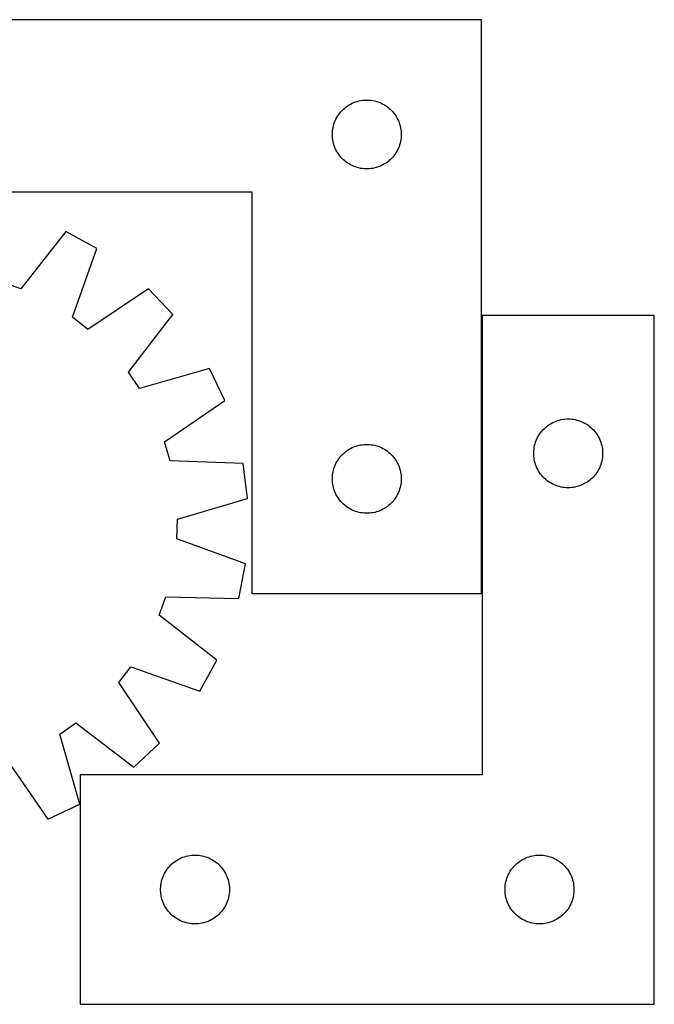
# Model space of a CAD drawing. Header units: millimetres. Extents: x 8 to 1493, y 7 to 467.
# Tile 5 of 5: x 1217 to 1493, y 37 to 466. Entities that reach past the tile are written whole.
import ezdxf

# ---------------------------------------------------------------- set-up
doc = ezdxf.new("R2010")
doc.units = ezdxf.units.MM
doc.layers.add('COMMON', color=5, linetype='CONTINUOUS', true_color=0x0000ff)
doc.layers.add('CUT', color=7, linetype='CONTINUOUS', true_color=0x000000)

msp = doc.modelspace()

# ---------------------------------------------------------------- linework, layer by layer
at = {"layer": 'COMMON'}
msp.add_line((1418.342342, 336.850893), (1418.342342, 215.755195), dxfattribs=at)
at = {"layer": 'CUT'}
for p, q in [((1418.242342, 465.755195), (1118.242342, 465.755195)), ((1418.242342, 215.755195), (1418.242342, 465.755195)), ((1360.52045, 428.614914), (1361.192691, 428.995377)), ((1361.192691, 428.995377), (1361.883626, 429.340729)), ((1361.883626, 429.340729), (1362.591423, 429.650054)), ((1362.591423, 429.650054), (1363.314206, 429.922533)), ((1363.314206, 429.922533), (1364.050057, 430.157443)), ((1364.050057, 430.157443), (1364.797026, 430.35416)), ((1364.797026, 430.35416), (1365.55313, 430.512164)), ((1365.55313, 430.512164), (1366.316366, 430.631035)), ((1366.316366, 430.631035), (1367.08471, 430.710458)), ((1367.08471, 430.710458), (1367.856123, 430.750222)), ((1367.856123, 430.750222), (1368.62856, 430.750222)), ((1368.62856, 430.750222), (1369.399974, 430.710458)), ((1369.399974, 430.710458), (1370.168317, 430.631035)), ((1370.168317, 430.631035), (1370.931553, 430.512164)), ((1370.931553, 430.512164), (1371.687658, 430.35416)), ((1371.687658, 430.35416), (1372.434626, 430.157443)), ((1372.434626, 430.157443), (1373.170477, 429.922533)), ((1373.170477, 429.922533), (1373.89326, 429.650054)), ((1373.89326, 429.650054), (1374.601058, 429.340729)), ((1374.601058, 429.340729), (1375.291993, 428.995377)), ((1375.291993, 428.995377), (1375.964234, 428.614914)), ((1356.016917, 424.446511), (1356.480545, 425.064337)), ((1356.480545, 425.064337), (1356.975363, 425.657476)), ((1356.975363, 425.657476), (1357.500059, 426.224357)), ((1357.500059, 426.224357), (1358.053242, 426.763475)), ((1358.053242, 426.763475), (1358.633444, 427.273401)), ((1358.633444, 427.273401), (1359.239127, 427.752783)), ((1359.239127, 427.752783), (1359.868686, 428.20035)), ((1359.868686, 428.20035), (1360.52045, 428.614914)), ((1375.964234, 428.614914), (1376.615998, 428.20035)), ((1376.615998, 428.20035), (1377.245556, 427.752783)), ((1377.245556, 427.752783), (1377.851239, 427.273401)), ((1377.851239, 427.273401), (1378.431442, 426.763475)), ((1378.431442, 426.763475), (1378.984625, 426.224357)), ((1378.984625, 426.224357), (1379.509321, 425.657476)), ((1379.509321, 425.657476), (1380.004139, 425.064337)), ((1380.004139, 425.064337), (1380.467767, 424.446511)), ((1353.952811, 420.316917), (1354.206589, 421.046476)), ((1354.206589, 421.046476), (1354.497588, 421.762003)), ((1354.497588, 421.762003), (1354.825035, 422.461602)), ((1354.825035, 422.461602), (1355.188063, 423.143416)), ((1355.188063, 423.143416), (1355.585708, 423.805638)), ((1355.585708, 423.805638), (1356.016917, 424.446511)), ((1380.467767, 424.446511), (1380.898975, 423.805638)), ((1380.898975, 423.805638), (1381.29662, 423.143416)), ((1381.29662, 423.143416), (1381.659648, 422.461602)), ((1381.659648, 422.461602), (1381.987095, 421.762003)), ((1381.987095, 421.762003), (1382.278094, 421.046476)), ((1382.278094, 421.046476), (1382.531872, 420.316917)), ((1353.242342, 415.755195), (1353.26223, 416.527376)), ((1353.26223, 416.527376), (1353.321844, 417.29751)), ((1353.321844, 417.29751), (1353.421023, 418.063553)), ((1353.421023, 418.063553), (1353.559506, 418.823476)), ((1353.559506, 418.823476), (1353.736926, 419.575261)), ((1353.736926, 419.575261), (1353.952811, 420.316917)), ((1382.531872, 420.316917), (1382.747758, 419.575261)), ((1382.747758, 419.575261), (1382.925177, 418.823476)), ((1382.925177, 418.823476), (1383.06366, 418.063553)), ((1383.06366, 418.063553), (1383.16284, 417.29751)), ((1383.16284, 417.29751), (1383.222453, 416.527376)), ((1383.222453, 416.527376), (1383.242342, 415.755195)), ((1353.26223, 414.983013), (1353.242342, 415.755195)), ((1353.321844, 414.21288), (1353.26223, 414.983013)), ((1353.421023, 413.446836), (1353.321844, 414.21288)), ((1353.559506, 412.686914), (1353.421023, 413.446836)), ((1353.736926, 411.935128), (1353.559506, 412.686914)), ((1353.952811, 411.193472), (1353.736926, 411.935128)), ((1382.747758, 411.935128), (1382.531872, 411.193472)), ((1382.925177, 412.686914), (1382.747758, 411.935128)), ((1383.06366, 413.446836), (1382.925177, 412.686914)), ((1383.16284, 414.21288), (1383.06366, 413.446836)), ((1383.222453, 414.983013), (1383.16284, 414.21288)), ((1383.242342, 415.755195), (1383.222453, 414.983013)), ((1354.206589, 410.463913), (1353.952811, 411.193472)), ((1354.497588, 409.748386), (1354.206589, 410.463913)), ((1354.825035, 409.048788), (1354.497588, 409.748386)), ((1355.188063, 408.366974), (1354.825035, 409.048788)), ((1355.585708, 407.704752), (1355.188063, 408.366974)), ((1356.016917, 407.063878), (1355.585708, 407.704752)), ((1380.898975, 407.704752), (1380.467767, 407.063878)), ((1381.29662, 408.366974), (1380.898975, 407.704752)), ((1381.659648, 409.048788), (1381.29662, 408.366974)), ((1381.987095, 409.748386), (1381.659648, 409.048788)), ((1382.278094, 410.463913), (1381.987095, 409.748386)), ((1382.531872, 411.193472), (1382.278094, 410.463913)), ((1356.480545, 406.446052), (1356.016917, 407.063878)), ((1356.975363, 405.852913), (1356.480545, 406.446052)), ((1357.500059, 405.286032), (1356.975363, 405.852913)), ((1358.053242, 404.746914), (1357.500059, 405.286032)), ((1358.633444, 404.236988), (1358.053242, 404.746914)), ((1359.239127, 403.757606), (1358.633444, 404.236988)), ((1359.868686, 403.310039), (1359.239127, 403.757606)), ((1360.52045, 402.895475), (1359.868686, 403.310039)), ((1376.615998, 403.310039), (1375.964234, 402.895475)), ((1377.245556, 403.757606), (1376.615998, 403.310039)), ((1377.851239, 404.236988), (1377.245556, 403.757606)), ((1378.431442, 404.746914), (1377.851239, 404.236988)), ((1378.984625, 405.286032), (1378.431442, 404.746914)), ((1379.509321, 405.852913), (1378.984625, 405.286032)), ((1380.004139, 406.446052), (1379.509321, 405.852913)), ((1380.467767, 407.063878), (1380.004139, 406.446052)), ((1361.192691, 402.515013), (1360.52045, 402.895475)), ((1361.883626, 402.169661), (1361.192691, 402.515013)), ((1362.591423, 401.860335), (1361.883626, 402.169661)), ((1363.314206, 401.587856), (1362.591423, 401.860335)), ((1364.050057, 401.352947), (1363.314206, 401.587856)), ((1364.797026, 401.156229), (1364.050057, 401.352947)), ((1365.55313, 400.998225), (1364.797026, 401.156229)), ((1366.316366, 400.879355), (1365.55313, 400.998225)), ((1367.08471, 400.799932), (1366.316366, 400.879355)), ((1367.856123, 400.760168), (1367.08471, 400.799932)), ((1368.62856, 400.760168), (1367.856123, 400.760168)), ((1369.399974, 400.799932), (1368.62856, 400.760168)), ((1370.168317, 400.879355), (1369.399974, 400.799932)), ((1370.931553, 400.998225), (1370.168317, 400.879355)), ((1371.687658, 401.156229), (1370.931553, 400.998225)), ((1372.434626, 401.352947), (1371.687658, 401.156229)), ((1373.170477, 401.587856), (1372.434626, 401.352947)), ((1373.89326, 401.860335), (1373.170477, 401.587856)), ((1374.601058, 402.169661), (1373.89326, 401.860335)), ((1375.291993, 402.515013), (1374.601058, 402.169661)), ((1375.964234, 402.895475), (1375.291993, 402.515013)), ((1118.242342, 390.755195), (1318.242342, 390.755195)), ((1318.242342, 390.755195), (1318.242342, 215.755195)), ((1237.133435, 373.460676), (1217.54847, 348.452599)), ((1250.622797, 366.060158), (1237.133435, 373.460676)), ((1240.054193, 336.105536), (1250.622797, 366.060158)), ((1217.54847, 348.452599), (1209.478503, 351.350013)), ((1273.188166, 348.588182), (1246.833837, 330.856175)), ((1283.730426, 337.38143), (1273.188166, 348.588182)), ((1246.833837, 330.856175), (1240.054193, 336.105536)), ((1264.422599, 312.15877), (1283.730426, 337.38143)), ((1493.442343, 336.850893), (1418.442343, 336.850893)), ((1418.442343, 336.850893), (1418.442343, 136.850893)), ((1493.442343, 36.850893), (1493.442343, 336.850893)), ((1299.79223, 313.791511), (1269.248282, 305.071305)), ((1306.355438, 299.875519), (1299.79223, 313.791511)), ((1269.248282, 305.071305), (1264.422599, 312.15877)), ((1280.198373, 281.85379), (1306.355438, 299.875519)), ((1452.874062, 291.533728), (1453.633984, 291.672212)), ((1453.633984, 291.672212), (1454.400028, 291.771391)), ((1454.400028, 291.771391), (1455.170161, 291.831004)), ((1455.170161, 291.831004), (1455.942343, 291.850893)), ((1455.942343, 291.850893), (1456.714524, 291.831004)), ((1456.714524, 291.831004), (1457.484658, 291.771391)), ((1457.484658, 291.771391), (1458.250701, 291.672212)), ((1458.250701, 291.672212), (1459.010624, 291.533728)), ((1444.934062, 287.039993), (1445.47318, 287.593176)), ((1445.47318, 287.593176), (1446.040061, 288.117872)), ((1446.040061, 288.117872), (1446.6332, 288.61269)), ((1446.6332, 288.61269), (1447.251026, 289.076318)), ((1447.251026, 289.076318), (1447.8919, 289.507526)), ((1447.8919, 289.507526), (1448.554122, 289.905172)), ((1448.554122, 289.905172), (1449.235936, 290.268199)), ((1449.235936, 290.268199), (1449.935534, 290.595647)), ((1449.935534, 290.595647), (1450.651061, 290.886645)), ((1450.651061, 290.886645), (1451.38062, 291.140424)), ((1451.38062, 291.140424), (1452.122276, 291.356309)), ((1452.122276, 291.356309), (1452.874062, 291.533728)), ((1459.010624, 291.533728), (1459.762409, 291.356309)), ((1459.762409, 291.356309), (1460.504065, 291.140424)), ((1460.504065, 291.140424), (1461.233624, 290.886645)), ((1461.233624, 290.886645), (1461.949151, 290.595647)), ((1461.949151, 290.595647), (1462.64875, 290.268199)), ((1462.64875, 290.268199), (1463.330564, 289.905172)), ((1463.330564, 289.905172), (1463.992786, 289.507526)), ((1463.992786, 289.507526), (1464.633659, 289.076318)), ((1464.633659, 289.076318), (1465.251485, 288.61269)), ((1465.251485, 288.61269), (1465.844624, 288.117872)), ((1465.844624, 288.117872), (1466.411505, 287.593176)), ((1466.411505, 287.593176), (1466.950623, 287.039993)), ((1442.047483, 282.501812), (1442.356809, 283.209609)), ((1442.356809, 283.209609), (1442.702161, 283.900544)), ((1442.702161, 283.900544), (1443.082623, 284.572785)), ((1443.082623, 284.572785), (1443.497187, 285.224549)), ((1443.497187, 285.224549), (1443.944754, 285.854107)), ((1443.944754, 285.854107), (1444.424136, 286.459791)), ((1444.424136, 286.459791), (1444.934062, 287.039993)), ((1466.950623, 287.039993), (1467.460549, 286.459791)), ((1467.460549, 286.459791), (1467.939931, 285.854107)), ((1467.939931, 285.854107), (1468.387498, 285.224549)), ((1468.387498, 285.224549), (1468.802062, 284.572785)), ((1468.802062, 284.572785), (1469.182525, 283.900544)), ((1469.182525, 283.900544), (1469.527877, 283.209609)), ((1469.527877, 283.209609), (1469.837202, 282.501812)), ((1282.597723, 273.621993), (1280.198373, 281.85379)), ((1360.52045, 278.614914), (1361.192691, 278.995377)), ((1361.192691, 278.995377), (1361.883626, 279.340729)), ((1361.883626, 279.340729), (1362.591423, 279.650054)), ((1362.591423, 279.650054), (1363.314206, 279.922533)), ((1363.314206, 279.922533), (1364.050057, 280.157443)), ((1364.050057, 280.157443), (1364.797026, 280.35416)), ((1364.797026, 280.35416), (1365.55313, 280.512164)), ((1365.55313, 280.512164), (1366.316366, 280.631035)), ((1366.316366, 280.631035), (1367.08471, 280.710458)), ((1367.08471, 280.710458), (1367.856123, 280.750222)), ((1367.856123, 280.750222), (1368.62856, 280.750222)), ((1368.62856, 280.750222), (1369.399974, 280.710458)), ((1369.399974, 280.710458), (1370.168317, 280.631035)), ((1370.168317, 280.631035), (1370.931553, 280.512164)), ((1370.931553, 280.512164), (1371.687658, 280.35416)), ((1371.687658, 280.35416), (1372.434626, 280.157443)), ((1372.434626, 280.157443), (1373.170477, 279.922533)), ((1373.170477, 279.922533), (1373.89326, 279.650054)), ((1373.89326, 279.650054), (1374.601058, 279.340729)), ((1374.601058, 279.340729), (1375.291993, 278.995377)), ((1375.291993, 278.995377), (1375.964234, 278.614914)), ((1441.066503, 278.776868), (1441.185373, 279.540104)), ((1441.185373, 279.540104), (1441.343377, 280.296209)), ((1441.343377, 280.296209), (1441.540095, 281.043178)), ((1441.540095, 281.043178), (1441.775004, 281.779029)), ((1441.775004, 281.779029), (1442.047483, 282.501812)), ((1469.837202, 282.501812), (1470.109681, 281.779029)), ((1470.109681, 281.779029), (1470.344591, 281.043178)), ((1470.344591, 281.043178), (1470.541308, 280.296209)), ((1470.541308, 280.296209), (1470.699312, 279.540104)), ((1470.699312, 279.540104), (1470.818183, 278.776868)), ((1356.016917, 274.446511), (1356.480545, 275.064337)), ((1356.480545, 275.064337), (1356.975363, 275.657476)), ((1356.975363, 275.657476), (1357.500059, 276.224357)), ((1357.500059, 276.224357), (1358.053242, 276.763475)), ((1358.053242, 276.763475), (1358.633444, 277.273401)), ((1358.633444, 277.273401), (1359.239127, 277.752783)), ((1359.239127, 277.752783), (1359.868686, 278.20035)), ((1359.868686, 278.20035), (1360.52045, 278.614914)), ((1375.964234, 278.614914), (1376.615998, 278.20035)), ((1376.615998, 278.20035), (1377.245556, 277.752783)), ((1377.245556, 277.752783), (1377.851239, 277.273401)), ((1377.851239, 277.273401), (1378.431442, 276.763475)), ((1378.431442, 276.763475), (1378.984625, 276.224357)), ((1378.984625, 276.224357), (1379.509321, 275.657476)), ((1379.509321, 275.657476), (1380.004139, 275.064337)), ((1380.004139, 275.064337), (1380.467767, 274.446511)), ((1440.947316, 277.237112), (1440.98708, 278.008525)), ((1440.947316, 276.464674), (1440.947316, 277.237112)), ((1440.98708, 275.693261), (1440.947316, 276.464674)), ((1440.98708, 278.008525), (1441.066503, 278.776868)), ((1441.066503, 274.924918), (1440.98708, 275.693261)), ((1441.185373, 274.161682), (1441.066503, 274.924918)), ((1470.818183, 274.924918), (1470.699312, 274.161682)), ((1470.818183, 278.776868), (1470.897606, 278.008525)), ((1470.897606, 275.693261), (1470.818183, 274.924918)), ((1470.897606, 278.008525), (1470.93737, 277.237112)), ((1470.93737, 276.464674), (1470.897606, 275.693261)), ((1470.93737, 277.237112), (1470.93737, 276.464674)), ((1314.341436, 272.476802), (1282.597723, 273.621993)), ((1316.283139, 257.213764), (1314.341436, 272.476802)), ((1353.736926, 269.575261), (1353.952811, 270.316917)), ((1353.952811, 270.316917), (1354.206589, 271.046476)), ((1354.206589, 271.046476), (1354.497588, 271.762003)), ((1354.497588, 271.762003), (1354.825035, 272.461602)), ((1354.825035, 272.461602), (1355.188063, 273.143416)), ((1355.188063, 273.143416), (1355.585708, 273.805638)), ((1355.585708, 273.805638), (1356.016917, 274.446511)), ((1380.467767, 274.446511), (1380.898975, 273.805638)), ((1380.898975, 273.805638), (1381.29662, 273.143416)), ((1381.29662, 273.143416), (1381.659648, 272.461602)), ((1381.659648, 272.461602), (1381.987095, 271.762003)), ((1381.987095, 271.762003), (1382.278094, 271.046476)), ((1382.278094, 271.046476), (1382.531872, 270.316917)), ((1382.531872, 270.316917), (1382.747758, 269.575261)), ((1441.343377, 273.405577), (1441.185373, 274.161682)), ((1441.540095, 272.658609), (1441.343377, 273.405577)), ((1441.775004, 271.922757), (1441.540095, 272.658609)), ((1442.047483, 271.199975), (1441.775004, 271.922757)), ((1442.356809, 270.492177), (1442.047483, 271.199975)), ((1442.702161, 269.801242), (1442.356809, 270.492177)), ((1469.527877, 270.492177), (1469.182525, 269.801242)), ((1469.837202, 271.199975), (1469.527877, 270.492177)), ((1470.109681, 271.922757), (1469.837202, 271.199975)), ((1470.344591, 272.658609), (1470.109681, 271.922757)), ((1470.541308, 273.405577), (1470.344591, 272.658609)), ((1470.699312, 274.161682), (1470.541308, 273.405577)), ((1353.242342, 265.755195), (1353.26223, 266.527376)), ((1353.26223, 266.527376), (1353.321844, 267.29751)), ((1353.321844, 267.29751), (1353.421023, 268.063553)), ((1353.421023, 268.063553), (1353.559506, 268.823476)), ((1353.559506, 268.823476), (1353.736926, 269.575261)), ((1382.747758, 269.575261), (1382.925177, 268.823476)), ((1382.925177, 268.823476), (1383.06366, 268.063553)), ((1383.06366, 268.063553), (1383.16284, 267.29751)), ((1383.16284, 267.29751), (1383.222453, 266.527376)), ((1383.222453, 266.527376), (1383.242342, 265.755195)), ((1443.082623, 269.129001), (1442.702161, 269.801242)), ((1443.497187, 268.477237), (1443.082623, 269.129001)), ((1443.944754, 267.847679), (1443.497187, 268.477237)), ((1444.424136, 267.241995), (1443.944754, 267.847679)), ((1444.934062, 266.661793), (1444.424136, 267.241995)), ((1445.47318, 266.10861), (1444.934062, 266.661793)), ((1446.040061, 265.583914), (1445.47318, 266.10861)), ((1466.411505, 266.10861), (1465.844624, 265.583914)), ((1466.950623, 266.661793), (1466.411505, 266.10861)), ((1467.460549, 267.241995), (1466.950623, 266.661793)), ((1467.939931, 267.847679), (1467.460549, 267.241995)), ((1468.387498, 268.477237), (1467.939931, 267.847679)), ((1468.802062, 269.129001), (1468.387498, 268.477237)), ((1469.182525, 269.801242), (1468.802062, 269.129001)), ((1353.26223, 264.983013), (1353.242342, 265.755195)), ((1353.321844, 264.21288), (1353.26223, 264.983013)), ((1353.421023, 263.446836), (1353.321844, 264.21288)), ((1353.559506, 262.686914), (1353.421023, 263.446836)), ((1353.736926, 261.935128), (1353.559506, 262.686914)), ((1353.952811, 261.193472), (1353.736926, 261.935128)), ((1382.747758, 261.935128), (1382.531872, 261.193472)), ((1382.925177, 262.686914), (1382.747758, 261.935128)), ((1383.06366, 263.446836), (1382.925177, 262.686914)), ((1383.16284, 264.21288), (1383.06366, 263.446836)), ((1383.222453, 264.983013), (1383.16284, 264.21288)), ((1383.242342, 265.755195), (1383.222453, 264.983013)), ((1446.6332, 265.089096), (1446.040061, 265.583914)), ((1447.251026, 264.625468), (1446.6332, 265.089096)), ((1447.8919, 264.19426), (1447.251026, 264.625468)), ((1448.554122, 263.796614), (1447.8919, 264.19426)), ((1449.235936, 263.433587), (1448.554122, 263.796614)), ((1449.935534, 263.10614), (1449.235936, 263.433587)), ((1450.651061, 262.815141), (1449.935534, 263.10614)), ((1451.38062, 262.561362), (1450.651061, 262.815141)), ((1452.122276, 262.345477), (1451.38062, 262.561362)), ((1452.874062, 262.168058), (1452.122276, 262.345477)), ((1453.633984, 262.029575), (1452.874062, 262.168058)), ((1454.400028, 261.930395), (1453.633984, 262.029575)), ((1455.170161, 261.870782), (1454.400028, 261.930395)), ((1455.942343, 261.850893), (1455.170161, 261.870782)), ((1456.714524, 261.870782), (1455.942343, 261.850893)), ((1457.484658, 261.930395), (1456.714524, 261.870782)), ((1458.250701, 262.029575), (1457.484658, 261.930395)), ((1459.010624, 262.168058), (1458.250701, 262.029575)), ((1459.762409, 262.345477), (1459.010624, 262.168058)), ((1460.504065, 262.561362), (1459.762409, 262.345477)), ((1461.233624, 262.815141), (1460.504065, 262.561362)), ((1461.949151, 263.10614), (1461.233624, 262.815141)), ((1462.64875, 263.433587), (1461.949151, 263.10614)), ((1463.330564, 263.796614), (1462.64875, 263.433587)), ((1463.992786, 264.19426), (1463.330564, 263.796614)), ((1464.633659, 264.625468), (1463.992786, 264.19426)), ((1465.251485, 265.089096), (1464.633659, 264.625468)), ((1465.844624, 265.583914), (1465.251485, 265.089096)), ((1354.206589, 260.463913), (1353.952811, 261.193472)), ((1354.497588, 259.748386), (1354.206589, 260.463913)), ((1354.825035, 259.048788), (1354.497588, 259.748386)), ((1355.188063, 258.366974), (1354.825035, 259.048788)), ((1355.585708, 257.704752), (1355.188063, 258.366974)), ((1356.016917, 257.063878), (1355.585708, 257.704752)), ((1380.898975, 257.704752), (1380.467767, 257.063878)), ((1381.29662, 258.366974), (1380.898975, 257.704752)), ((1381.659648, 259.048788), (1381.29662, 258.366974)), ((1381.987095, 259.748386), (1381.659648, 259.048788)), ((1382.278094, 260.463913), (1381.987095, 259.748386)), ((1382.531872, 261.193472), (1382.278094, 260.463913)), ((1285.837272, 248.157059), (1316.283139, 257.213764)), ((1356.480545, 256.446052), (1356.016917, 257.063878)), ((1356.975363, 255.852913), (1356.480545, 256.446052)), ((1357.500059, 255.286032), (1356.975363, 255.852913)), ((1358.053242, 254.746914), (1357.500059, 255.286032)), ((1358.633444, 254.236988), (1358.053242, 254.746914)), ((1359.239127, 253.757606), (1358.633444, 254.236988)), ((1359.868686, 253.310039), (1359.239127, 253.757606)), ((1360.52045, 252.895475), (1359.868686, 253.310039)), ((1376.615998, 253.310039), (1375.964234, 252.895475)), ((1377.245556, 253.757606), (1376.615998, 253.310039)), ((1377.851239, 254.236988), (1377.245556, 253.757606)), ((1378.431442, 254.746914), (1377.851239, 254.236988)), ((1378.984625, 255.286032), (1378.431442, 254.746914)), ((1379.509321, 255.852913), (1378.984625, 255.286032)), ((1380.004139, 256.446052), (1379.509321, 255.852913)), ((1380.467767, 257.063878), (1380.004139, 256.446052)), ((1361.192691, 252.515013), (1360.52045, 252.895475)), ((1361.883626, 252.169661), (1361.192691, 252.515013)), ((1362.591423, 251.860335), (1361.883626, 252.169661)), ((1363.314206, 251.587856), (1362.591423, 251.860335)), ((1364.050057, 251.352947), (1363.314206, 251.587856)), ((1364.797026, 251.156229), (1364.050057, 251.352947)), ((1365.55313, 250.998225), (1364.797026, 251.156229)), ((1366.316366, 250.879355), (1365.55313, 250.998225)), ((1367.08471, 250.799932), (1366.316366, 250.879355)), ((1367.856123, 250.760168), (1367.08471, 250.799932)), ((1368.62856, 250.760168), (1367.856123, 250.760168)), ((1369.399974, 250.799932), (1368.62856, 250.760168)), ((1370.168317, 250.879355), (1369.399974, 250.799932)), ((1370.931553, 250.998225), (1370.168317, 250.879355)), ((1371.687658, 251.156229), (1370.931553, 250.998225)), ((1372.434626, 251.352947), (1371.687658, 251.156229)), ((1373.170477, 251.587856), (1372.434626, 251.352947)), ((1373.89326, 251.860335), (1373.170477, 251.587856)), ((1374.601058, 252.169661), (1373.89326, 251.860335)), ((1375.291993, 252.515013), (1374.601058, 252.169661)), ((1375.964234, 252.895475), (1375.291993, 252.515013)), ((1285.575424, 239.586715), (1285.837272, 248.157059)), ((1315.411605, 228.688227), (1285.575424, 239.586715)), ((1312.541737, 213.572196), (1315.411605, 228.688227)), ((1318.242342, 215.755195), (1418.242342, 215.755195)), ((1277.889907, 206.297082), (1280.787321, 214.367048)), ((1280.787321, 214.367048), (1312.541737, 213.572196)), ((1302.897983, 186.712117), (1277.889907, 206.297082)), ((1295.497466, 173.222755), (1302.897983, 186.712117)), ((1260.293483, 177.011715), (1265.542844, 183.791359)), ((1265.542844, 183.791359), (1295.497466, 173.222755)), ((1278.02549, 150.657386), (1260.293483, 177.011715)), ((1234.508613, 154.59727), (1241.596078, 159.422953)), ((1241.596078, 159.422953), (1266.818738, 140.115126)), ((1243.228819, 124.053322), (1234.508613, 154.59727)), ((1266.818738, 140.115126), (1278.02549, 150.657386)), ((1211.291098, 143.647179), (1229.312827, 117.490113)), ((1418.442343, 136.850893), (1243.442343, 136.850893)), ((1243.442343, 136.850893), (1243.442343, 36.850893)), ((1229.312827, 117.490113), (1243.228819, 124.053322)), ((1284.1332, 98.61269), (1284.751026, 99.076318)), ((1284.751026, 99.076318), (1285.3919, 99.507526)), ((1285.3919, 99.507526), (1286.054122, 99.905172)), ((1286.054122, 99.905172), (1286.735936, 100.268199)), ((1286.735936, 100.268199), (1287.435534, 100.595647)), ((1287.435534, 100.595647), (1288.151061, 100.886645)), ((1288.151061, 100.886645), (1288.88062, 101.140424)), ((1288.88062, 101.140424), (1289.622276, 101.356309)), ((1289.622276, 101.356309), (1290.374062, 101.533728)), ((1290.374062, 101.533728), (1291.133984, 101.672212)), ((1291.133984, 101.672212), (1291.900028, 101.771391)), ((1291.900028, 101.771391), (1292.670161, 101.831004)), ((1292.670161, 101.831004), (1293.442343, 101.850893)), ((1293.442343, 101.850893), (1294.214524, 101.831004)), ((1294.214524, 101.831004), (1294.984658, 101.771391)), ((1294.984658, 101.771391), (1295.750701, 101.672212)), ((1295.750701, 101.672212), (1296.510624, 101.533728)), ((1296.510624, 101.533728), (1297.262409, 101.356309)), ((1297.262409, 101.356309), (1298.004065, 101.140424)), ((1298.004065, 101.140424), (1298.733624, 100.886645)), ((1298.733624, 100.886645), (1299.449151, 100.595647)), ((1299.449151, 100.595647), (1300.14875, 100.268199)), ((1300.14875, 100.268199), (1300.830564, 99.905172)), ((1300.830564, 99.905172), (1301.492786, 99.507526)), ((1301.492786, 99.507526), (1302.133659, 99.076318)), ((1302.133659, 99.076318), (1302.751485, 98.61269)), ((1434.1332, 98.61269), (1434.751026, 99.076318)), ((1434.751026, 99.076318), (1435.3919, 99.507526)), ((1435.3919, 99.507526), (1436.054122, 99.905172)), ((1436.054122, 99.905172), (1436.735936, 100.268199)), ((1436.735936, 100.268199), (1437.435534, 100.595647)), ((1437.435534, 100.595647), (1438.151061, 100.886645)), ((1438.151061, 100.886645), (1438.88062, 101.140424)), ((1438.88062, 101.140424), (1439.622276, 101.356309)), ((1439.622276, 101.356309), (1440.374062, 101.533728)), ((1440.374062, 101.533728), (1441.133984, 101.672212)), ((1441.133984, 101.672212), (1441.900028, 101.771391)), ((1441.900028, 101.771391), (1442.670161, 101.831004)), ((1442.670161, 101.831004), (1443.442343, 101.850893)), ((1443.442343, 101.850893), (1444.214524, 101.831004)), ((1444.214524, 101.831004), (1444.984658, 101.771391)), ((1444.984658, 101.771391), (1445.750701, 101.672212)), ((1445.750701, 101.672212), (1446.510624, 101.533728)), ((1446.510624, 101.533728), (1447.262409, 101.356309)), ((1447.262409, 101.356309), (1448.004065, 101.140424)), ((1448.004065, 101.140424), (1448.733624, 100.886645)), ((1448.733624, 100.886645), (1449.449151, 100.595647)), ((1449.449151, 100.595647), (1450.14875, 100.268199)), ((1450.14875, 100.268199), (1450.830564, 99.905172)), ((1450.830564, 99.905172), (1451.492786, 99.507526)), ((1451.492786, 99.507526), (1452.133659, 99.076318)), ((1452.133659, 99.076318), (1452.751485, 98.61269)), ((1280.202161, 93.900544), (1280.582623, 94.572785)), ((1280.582623, 94.572785), (1280.997187, 95.224549)), ((1280.997187, 95.224549), (1281.444754, 95.854107)), ((1281.444754, 95.854107), (1281.924136, 96.459791)), ((1281.924136, 96.459791), (1282.434062, 97.039993)), ((1282.434062, 97.039993), (1282.97318, 97.593176)), ((1282.97318, 97.593176), (1283.540061, 98.117872)), ((1283.540061, 98.117872), (1284.1332, 98.61269)), ((1302.751485, 98.61269), (1303.344624, 98.117872)), ((1303.344624, 98.117872), (1303.911505, 97.593176)), ((1303.911505, 97.593176), (1304.450623, 97.039993)), ((1304.450623, 97.039993), (1304.960549, 96.459791)), ((1304.960549, 96.459791), (1305.439931, 95.854107)), ((1305.439931, 95.854107), (1305.887498, 95.224549)), ((1305.887498, 95.224549), (1306.302062, 94.572785)), ((1306.302062, 94.572785), (1306.682525, 93.900544)), ((1430.202161, 93.900544), (1430.582623, 94.572785)), ((1430.582623, 94.572785), (1430.997187, 95.224549)), ((1430.997187, 95.224549), (1431.444754, 95.854107)), ((1431.444754, 95.854107), (1431.924136, 96.459791)), ((1431.924136, 96.459791), (1432.434062, 97.039993)), ((1432.434062, 97.039993), (1432.97318, 97.593176)), ((1432.97318, 97.593176), (1433.540061, 98.117872)), ((1433.540061, 98.117872), (1434.1332, 98.61269)), ((1452.751485, 98.61269), (1453.344624, 98.117872)), ((1453.344624, 98.117872), (1453.911505, 97.593176)), ((1453.911505, 97.593176), (1454.450623, 97.039993)), ((1454.450623, 97.039993), (1454.960549, 96.459791)), ((1454.960549, 96.459791), (1455.439931, 95.854107)), ((1455.439931, 95.854107), (1455.887498, 95.224549)), ((1455.887498, 95.224549), (1456.302062, 94.572785)), ((1456.302062, 94.572785), (1456.682525, 93.900544)), ((1278.685373, 89.540104), (1278.843377, 90.296209)), ((1278.843377, 90.296209), (1279.040095, 91.043178)), ((1279.040095, 91.043178), (1279.275004, 91.779029)), ((1279.275004, 91.779029), (1279.547483, 92.501812)), ((1279.547483, 92.501812), (1279.856809, 93.209609)), ((1279.856809, 93.209609), (1280.202161, 93.900544)), ((1306.682525, 93.900544), (1307.027877, 93.209609)), ((1307.027877, 93.209609), (1307.337202, 92.501812)), ((1307.337202, 92.501812), (1307.609681, 91.779029)), ((1307.609681, 91.779029), (1307.844591, 91.043178)), ((1307.844591, 91.043178), (1308.041308, 90.296209)), ((1308.041308, 90.296209), (1308.199312, 89.540104)), ((1428.685373, 89.540104), (1428.843377, 90.296209)), ((1428.843377, 90.296209), (1429.040095, 91.043178)), ((1429.040095, 91.043178), (1429.275004, 91.779029)), ((1429.275004, 91.779029), (1429.547483, 92.501812)), ((1429.547483, 92.501812), (1429.856809, 93.209609)), ((1429.856809, 93.209609), (1430.202161, 93.900544)), ((1456.682525, 93.900544), (1457.027877, 93.209609)), ((1457.027877, 93.209609), (1457.337202, 92.501812)), ((1457.337202, 92.501812), (1457.609681, 91.779029)), ((1457.609681, 91.779029), (1457.844591, 91.043178)), ((1457.844591, 91.043178), (1458.041308, 90.296209)), ((1458.041308, 90.296209), (1458.199312, 89.540104)), ((1278.447316, 87.237112), (1278.48708, 88.008525)), ((1278.447316, 86.464674), (1278.447316, 87.237112)), ((1278.48708, 85.693261), (1278.447316, 86.464674)), ((1278.48708, 88.008525), (1278.566503, 88.776868)), ((1278.566503, 88.776868), (1278.685373, 89.540104)), ((1308.199312, 89.540104), (1308.318183, 88.776868)), ((1308.318183, 88.776868), (1308.397606, 88.008525)), ((1308.397606, 88.008525), (1308.43737, 87.237112)), ((1308.43737, 86.464674), (1308.397606, 85.693261)), ((1308.43737, 87.237112), (1308.43737, 86.464674)), ((1428.447316, 87.237112), (1428.48708, 88.008525)), ((1428.447316, 86.464674), (1428.447316, 87.237112)), ((1428.48708, 85.693261), (1428.447316, 86.464674)), ((1428.48708, 88.008525), (1428.566503, 88.776868)), ((1428.566503, 88.776868), (1428.685373, 89.540104)), ((1458.199312, 89.540104), (1458.318183, 88.776868)), ((1458.318183, 88.776868), (1458.397606, 88.008525)), ((1458.397606, 88.008525), (1458.43737, 87.237112)), ((1458.43737, 86.464674), (1458.397606, 85.693261)), ((1458.43737, 87.237112), (1458.43737, 86.464674)), ((1278.566503, 84.924918), (1278.48708, 85.693261)), ((1278.685373, 84.161682), (1278.566503, 84.924918)), ((1278.843377, 83.405577), (1278.685373, 84.161682)), ((1279.040095, 82.658609), (1278.843377, 83.405577)), ((1279.275004, 81.922757), (1279.040095, 82.658609)), ((1279.547483, 81.199975), (1279.275004, 81.922757)), ((1307.609681, 81.922757), (1307.337202, 81.199975)), ((1307.844591, 82.658609), (1307.609681, 81.922757)), ((1308.041308, 83.405577), (1307.844591, 82.658609)), ((1308.199312, 84.161682), (1308.041308, 83.405577)), ((1308.318183, 84.924918), (1308.199312, 84.161682)), ((1308.397606, 85.693261), (1308.318183, 84.924918)), ((1428.566503, 84.924918), (1428.48708, 85.693261)), ((1428.685373, 84.161682), (1428.566503, 84.924918)), ((1428.843377, 83.405577), (1428.685373, 84.161682)), ((1429.040095, 82.658609), (1428.843377, 83.405577)), ((1429.275004, 81.922757), (1429.040095, 82.658609)), ((1429.547483, 81.199975), (1429.275004, 81.922757)), ((1457.609681, 81.922757), (1457.337202, 81.199975)), ((1457.844591, 82.658609), (1457.609681, 81.922757)), ((1458.041308, 83.405577), (1457.844591, 82.658609)), ((1458.199312, 84.161682), (1458.041308, 83.405577)), ((1458.318183, 84.924918), (1458.199312, 84.161682)), ((1458.397606, 85.693261), (1458.318183, 84.924918)), ((1279.856809, 80.492177), (1279.547483, 81.199975)), ((1280.202161, 79.801242), (1279.856809, 80.492177)), ((1280.582623, 79.129001), (1280.202161, 79.801242)), ((1280.997187, 78.477237), (1280.582623, 79.129001)), ((1281.444754, 77.847679), (1280.997187, 78.477237)), ((1281.924136, 77.241995), (1281.444754, 77.847679)), ((1282.434062, 76.661793), (1281.924136, 77.241995)), ((1304.960549, 77.241995), (1304.450623, 76.661793)), ((1305.439931, 77.847679), (1304.960549, 77.241995)), ((1305.887498, 78.477237), (1305.439931, 77.847679)), ((1306.302062, 79.129001), (1305.887498, 78.477237)), ((1306.682525, 79.801242), (1306.302062, 79.129001)), ((1307.027877, 80.492177), (1306.682525, 79.801242)), ((1307.337202, 81.199975), (1307.027877, 80.492177)), ((1429.856809, 80.492177), (1429.547483, 81.199975)), ((1430.202161, 79.801242), (1429.856809, 80.492177)), ((1430.582623, 79.129001), (1430.202161, 79.801242)), ((1430.997187, 78.477237), (1430.582623, 79.129001)), ((1431.444754, 77.847679), (1430.997187, 78.477237)), ((1431.924136, 77.241995), (1431.444754, 77.847679)), ((1432.434062, 76.661793), (1431.924136, 77.241995)), ((1454.960549, 77.241995), (1454.450623, 76.661793)), ((1455.439931, 77.847679), (1454.960549, 77.241995)), ((1455.887498, 78.477237), (1455.439931, 77.847679)), ((1456.302062, 79.129001), (1455.887498, 78.477237)), ((1456.682525, 79.801242), (1456.302062, 79.129001)), ((1457.027877, 80.492177), (1456.682525, 79.801242)), ((1457.337202, 81.199975), (1457.027877, 80.492177)), ((1282.97318, 76.10861), (1282.434062, 76.661793)), ((1283.540061, 75.583914), (1282.97318, 76.10861)), ((1284.1332, 75.089096), (1283.540061, 75.583914)), ((1284.751026, 74.625468), (1284.1332, 75.089096)), ((1285.3919, 74.19426), (1284.751026, 74.625468)), ((1286.054122, 73.796614), (1285.3919, 74.19426)), ((1286.735936, 73.433587), (1286.054122, 73.796614)), ((1287.435534, 73.10614), (1286.735936, 73.433587)), ((1288.151061, 72.815141), (1287.435534, 73.10614)), ((1299.449151, 73.10614), (1298.733624, 72.815141)), ((1300.14875, 73.433587), (1299.449151, 73.10614)), ((1300.830564, 73.796614), (1300.14875, 73.433587)), ((1301.492786, 74.19426), (1300.830564, 73.796614)), ((1302.133659, 74.625468), (1301.492786, 74.19426)), ((1302.751485, 75.089096), (1302.133659, 74.625468)), ((1303.344624, 75.583914), (1302.751485, 75.089096)), ((1303.911505, 76.10861), (1303.344624, 75.583914)), ((1304.450623, 76.661793), (1303.911505, 76.10861)), ((1432.97318, 76.10861), (1432.434062, 76.661793)), ((1433.540061, 75.583914), (1432.97318, 76.10861)), ((1434.1332, 75.089096), (1433.540061, 75.583914)), ((1434.751026, 74.625468), (1434.1332, 75.089096)), ((1435.3919, 74.19426), (1434.751026, 74.625468)), ((1436.054122, 73.796614), (1435.3919, 74.19426)), ((1436.735936, 73.433587), (1436.054122, 73.796614)), ((1437.435534, 73.10614), (1436.735936, 73.433587)), ((1438.151061, 72.815141), (1437.435534, 73.10614)), ((1449.449151, 73.10614), (1448.733624, 72.815141)), ((1450.14875, 73.433587), (1449.449151, 73.10614)), ((1450.830564, 73.796614), (1450.14875, 73.433587)), ((1451.492786, 74.19426), (1450.830564, 73.796614)), ((1452.133659, 74.625468), (1451.492786, 74.19426)), ((1452.751485, 75.089096), (1452.133659, 74.625468)), ((1453.344624, 75.583914), (1452.751485, 75.089096)), ((1453.911505, 76.10861), (1453.344624, 75.583914)), ((1454.450623, 76.661793), (1453.911505, 76.10861)), ((1288.88062, 72.561362), (1288.151061, 72.815141)), ((1289.622276, 72.345477), (1288.88062, 72.561362)), ((1290.374062, 72.168058), (1289.622276, 72.345477)), ((1291.133984, 72.029575), (1290.374062, 72.168058)), ((1291.900028, 71.930395), (1291.133984, 72.029575)), ((1292.670161, 71.870782), (1291.900028, 71.930395)), ((1293.442343, 71.850893), (1292.670161, 71.870782)), ((1294.214524, 71.870782), (1293.442343, 71.850893)), ((1294.984658, 71.930395), (1294.214524, 71.870782)), ((1295.750701, 72.029575), (1294.984658, 71.930395)), ((1296.510624, 72.168058), (1295.750701, 72.029575)), ((1297.262409, 72.345477), (1296.510624, 72.168058)), ((1298.004065, 72.561362), (1297.262409, 72.345477)), ((1298.733624, 72.815141), (1298.004065, 72.561362)), ((1438.88062, 72.561362), (1438.151061, 72.815141)), ((1439.622276, 72.345477), (1438.88062, 72.561362)), ((1440.374062, 72.168058), (1439.622276, 72.345477)), ((1441.133984, 72.029575), (1440.374062, 72.168058)), ((1441.900028, 71.930395), (1441.133984, 72.029575)), ((1442.670161, 71.870782), (1441.900028, 71.930395)), ((1443.442343, 71.850893), (1442.670161, 71.870782)), ((1444.214524, 71.870782), (1443.442343, 71.850893)), ((1444.984658, 71.930395), (1444.214524, 71.870782)), ((1445.750701, 72.029575), (1444.984658, 71.930395)), ((1446.510624, 72.168058), (1445.750701, 72.029575)), ((1447.262409, 72.345477), (1446.510624, 72.168058)), ((1448.004065, 72.561362), (1447.262409, 72.345477)), ((1448.733624, 72.815141), (1448.004065, 72.561362)), ((1243.442343, 36.850893), (1493.442343, 36.850893))]:
    msp.add_line(p, q, dxfattribs=at)

doc.saveas('drawing.dxf')
